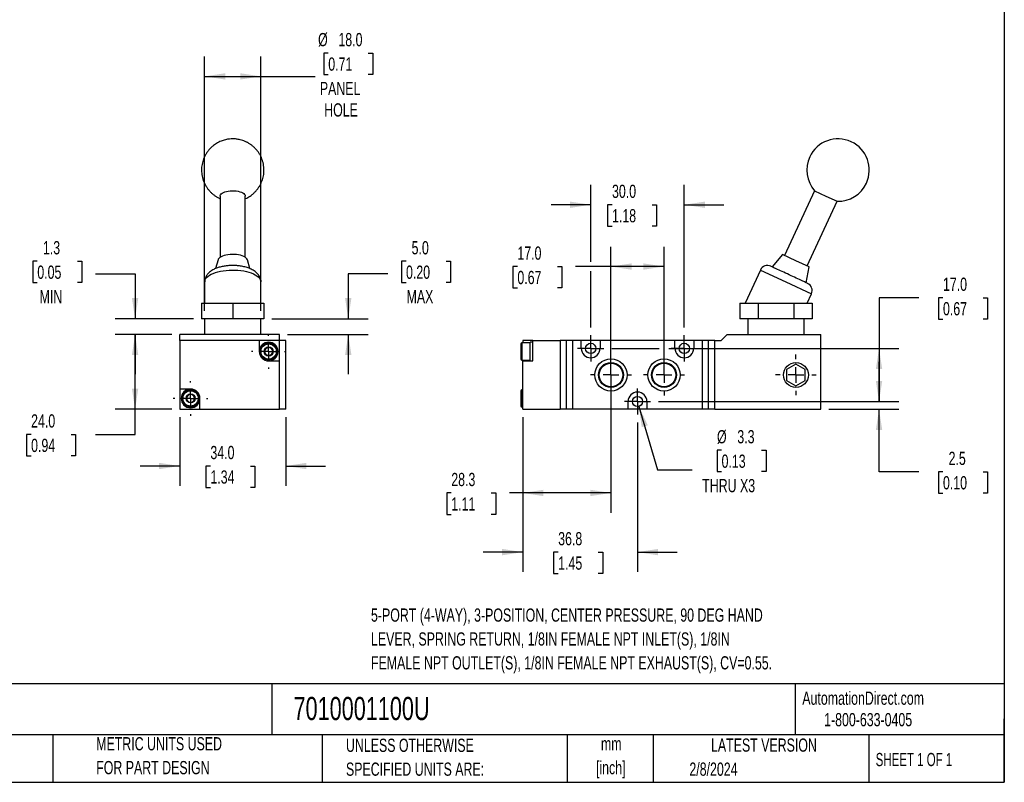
# Model space of a CAD drawing. Header units: millimetres. Extents: x 13 to 546, y 13 to 419.
# Tile 2 of 3: x 231 to 546, y 13 to 257. Entities that reach past the tile are written whole.
import ezdxf

# ---------------------------------------------------------------- set-up
doc = ezdxf.new("R2010")
doc.units = ezdxf.units.MM
doc.header["$LTSCALE"] = 2
doc.linetypes.add('CENTERX2', pattern=[20.32, 12.7, -2.54, 2.54, -2.54])
doc.layers.add('CENTER', color=40, linetype='CENTERX2')
doc.layers.add('DIMENSIONS', color=140, linetype='Continuous', lineweight=25)
doc.layers.add('TEXT', color=140, linetype='Continuous', lineweight=25)
doc.styles.add('SLDTEXTSTYLE0', font='TXT', dxfattribs={"width": 0.7})
doc.styles.add('SLDTEXTSTYLE1', font='TXT', dxfattribs={"width": 0.65})
doc.dimstyles.new('SLDDIMSTYLE1', dxfattribs={"dimtxt": 4.316016, "dimasz": 6.604, "dimexe": 0, "dimexo": 0.0625, "dimgap": 1.079004, "dimtad": 0, "dimtih": 1, "dimtoh": 1, "dimrnd": 1e-09, "dimzin": 4, "dimdsep": 46, "dimtxsty": 'SLDTEXTSTYLE0', "dimsah": 1, "dimcen": 0.09, "dimadec": 0, "dimazin": 1, "dimtfac": 1, "dimtofl": 0, "dimtmove": 0, "dimatfit": 3, "dimfxl": 0, "dimfrac": 2, "dimtolj": 1, "dimtzin": 12, "dimarcsym": 0})
doc.dimstyles.new('SLDDIMSTYLE2', dxfattribs={"dimtxt": 4.316016, "dimasz": 6.604, "dimexe": 0, "dimexo": 0.0625, "dimgap": 1.079004, "dimtad": 0, "dimtih": 1, "dimtoh": 1, "dimrnd": 1e-09, "dimzin": 4, "dimdsep": 46, "dimtxsty": 'SLDTEXTSTYLE0', "dimsah": 1, "dimcen": 0.09, "dimadec": 0, "dimazin": 1, "dimtfac": 1, "dimtmove": 0, "dimatfit": 0, "dimfxl": 0, "dimfrac": 2, "dimtolj": 1, "dimtzin": 12, "dimarcsym": 0})
doc.dimstyles.new('SLDDIMSTYLE3', dxfattribs={"dimtxt": 4.316016, "dimasz": 6.604, "dimexe": 0, "dimexo": 0.0625, "dimgap": 1.079004, "dimtad": 0, "dimtih": 1, "dimtoh": 1, "dimrnd": 1e-09, "dimzin": 12, "dimdsep": 46, "dimtxsty": 'SLDTEXTSTYLE0', "dimsah": 1, "dimcen": 0.09, "dimadec": 0, "dimazin": 3, "dimtfac": 1, "dimtmove": 0, "dimatfit": 0, "dimfxl": 0, "dimfrac": 2, "dimtolj": 1, "dimtzin": 12, "dimarcsym": 0})
doc.dimstyles.new('SLDDIMSTYLE5', dxfattribs={"dimtxt": 4.316016, "dimasz": 6.604, "dimexe": 0, "dimexo": 0.0625, "dimgap": 1.079004, "dimtad": 0, "dimtih": 1, "dimtoh": 1, "dimrnd": 1e-09, "dimzin": 12, "dimdsep": 46, "dimtxsty": 'SLDTEXTSTYLE0', "dimsah": 1, "dimcen": 0.09, "dimadec": 0, "dimazin": 3, "dimtfac": 1, "dimtofl": 0, "dimtmove": 0, "dimatfit": 3, "dimfxl": 0, "dimfrac": 2, "dimtolj": 1, "dimtzin": 12, "dimarcsym": 0})
doc.dimstyles.new('SLDDIMSTYLE6', dxfattribs={"dimtxt": 4.316016, "dimasz": 6.604, "dimexe": 0, "dimexo": 0.0625, "dimgap": 1.079004, "dimtad": 0, "dimtih": 1, "dimtoh": 1, "dimrnd": 1e-09, "dimzin": 12, "dimdsep": 46, "dimtxsty": 'SLDTEXTSTYLE0', "dimsah": 1, "dimcen": 0, "dimadec": 0, "dimazin": 3, "dimtfac": 1, "dimtofl": 0, "dimtmove": 0, "dimatfit": 3, "dimfxl": 0, "dimfrac": 2, "dimtolj": 1, "dimtzin": 12, "dimarcsym": 0})

# ---------------------------------------------------------------- blocks, each defined once
blk = doc.blocks.new('_D_8')
at = {"layer": 'DIMENSIONS'}
for p, q in [((281.95, 129.58), (281.95, 107.62)), ((315.95, 129.58), (315.95, 107.62)), ((281.95, 113.97), (269.25, 113.97)), ((291.79, 113.97), (290.34, 113.97)), ((290.34, 113.97), (290.34, 107.11)), ((304.62, 113.97), (306.07, 113.97)), ((306.07, 113.97), (306.07, 107.11)), ((315.95, 113.97), (328.65, 113.97)), ((290.34, 107.11), (291.79, 107.11)), ((306.07, 107.11), (304.62, 107.11))]:
    blk.add_line(p, q, dxfattribs=at)
for points in [[(281.95, 113.97), (275.34, 114.99), (275.34, 112.96)], [(315.95, 113.97), (322.55, 112.96), (322.55, 114.99)]]:
    blk.add_solid(points, dxfattribs=at)
at = {"layer": 'DIMENSIONS', "char_height": 4.233, "attachment_point": 1, "style": 'SLDTEXTSTYLE0'}
for s, insert in [('34.0', (291.79, 120.4)), ('1.34', (291.79, 112.57))]:
    blk.add_mtext(s, dxfattribs=dict(at, insert=insert))
blk = doc.blocks.new('_D_9')
at = {"layer": 'DIMENSIONS'}
for p, q in [((279.41, 156.12), (261.32, 156.12)), ((267.67, 132.12), (267.67, 156.12)), ((279.41, 132.12), (261.32, 132.12)), ((267.67, 124.09), (267.67, 132.12)), ((234.36, 124.09), (232.91, 124.09)), ((232.91, 124.09), (232.91, 117.23)), ((247.19, 124.09), (248.63, 124.09)), ((248.63, 124.09), (248.63, 117.23)), ((254.97, 124.09), (267.67, 124.09)), ((232.91, 117.23), (234.36, 117.23)), ((248.63, 117.23), (247.19, 117.23))]:
    blk.add_line(p, q, dxfattribs=at)
for points in [[(267.67, 156.12), (266.65, 149.52), (268.68, 149.52)], [(267.67, 132.12), (268.68, 138.72), (266.65, 138.72)]]:
    blk.add_solid(points, dxfattribs=at)
at = {"layer": 'DIMENSIONS', "char_height": 4.233, "attachment_point": 1, "style": 'SLDTEXTSTYLE0'}
for s, insert in [('24.0', (234.36, 130.52)), ('0.94', (234.36, 122.69))]:
    blk.add_mtext(s, dxfattribs=dict(at, insert=insert))
blk = doc.blocks.new('_D_10')
at = {"layer": 'DIMENSIONS'}
for p, q in [((329.54, 246.18), (328.09, 246.18)), ((328.09, 246.18), (328.09, 239.32)), ((342.36, 246.18), (343.81, 246.18)), ((343.81, 246.18), (343.81, 239.32)), ((289.95, 163.66), (289.95, 245.07)), ((307.95, 163.66), (307.95, 245.07)), ((289.95, 238.72), (307.95, 238.72)), ((307.95, 238.72), (325.31, 238.72)), ((328.09, 239.32), (329.54, 239.32)), ((343.81, 239.32), (342.36, 239.32))]:
    blk.add_line(p, q, dxfattribs=at)
for points in [[(289.95, 238.72), (296.55, 237.7), (296.55, 239.73)], [(307.95, 238.72), (301.34, 239.73), (301.34, 237.7)]]:
    blk.add_solid(points, dxfattribs=at)
at = {"layer": 'DIMENSIONS', "char_height": 4.233, "attachment_point": 1, "style": 'SLDTEXTSTYLE0'}
for s, insert in [('%%c', (326.28, 252.61)), ('18.0', (332.79, 252.61)), ('0.71', (329.54, 244.78)), ('PANEL', (326.85, 236.96)), ('HOLE', (328.25, 230.1))]:
    blk.add_mtext(s, dxfattribs=dict(at, insert=insert))
blk = doc.blocks.new('_D_11')
at = {"layer": 'DIMENSIONS'}
for p, q in [((354.45, 179.54), (353, 179.54)), ((353, 179.54), (353, 172.68)), ((367.27, 179.54), (368.72, 179.54)), ((368.72, 179.54), (368.72, 172.68)), ((348.65, 175.51), (335.95, 175.51)), ((335.95, 175.51), (335.95, 161.12)), ((353, 172.68), (354.45, 172.68)), ((368.72, 172.68), (367.27, 172.68)), ((311.49, 161.12), (342.3, 161.12)), ((316.49, 156.12), (342.3, 156.12)), ((335.95, 156.12), (335.95, 143.42))]:
    blk.add_line(p, q, dxfattribs=at)
for points in [[(335.95, 161.12), (336.96, 167.72), (334.93, 167.72)], [(335.95, 156.12), (334.93, 149.52), (336.96, 149.52)]]:
    blk.add_solid(points, dxfattribs=at)
at = {"layer": 'DIMENSIONS', "char_height": 4.233, "attachment_point": 1, "style": 'SLDTEXTSTYLE0'}
for s, insert in [('5.0', (356.24, 185.97)), ('0.20', (354.45, 178.14)), ('MAX', (354.62, 170.32))]:
    blk.add_mtext(s, dxfattribs=dict(at, insert=insert))
blk = doc.blocks.new('_D_12')
at = {"layer": 'DIMENSIONS'}
for p, q in [((236.34, 179.54), (234.89, 179.54)), ((234.89, 179.54), (234.89, 172.68)), ((249.17, 179.54), (250.62, 179.54)), ((250.62, 179.54), (250.62, 172.68)), ((254.97, 175.51), (267.67, 175.51)), ((267.67, 175.51), (267.67, 161.12)), ((234.89, 172.68), (236.34, 172.68)), ((250.62, 172.68), (249.17, 172.68)), ((286.41, 161.12), (261.32, 161.12)), ((279.41, 156.12), (261.32, 156.12)), ((267.67, 156.12), (267.67, 143.42))]:
    blk.add_line(p, q, dxfattribs=at)
for points in [[(267.67, 161.12), (268.68, 167.72), (266.65, 167.72)], [(267.67, 156.12), (266.65, 149.52), (268.68, 149.52)]]:
    blk.add_solid(points, dxfattribs=at)
at = {"layer": 'DIMENSIONS', "char_height": 4.233, "attachment_point": 1, "style": 'SLDTEXTSTYLE0'}
for s, insert in [('1.3', (238.14, 185.97)), ('0.05', (236.34, 178.14)), ('MIN', (237.07, 170.32))]:
    blk.add_mtext(s, dxfattribs=dict(at, insert=insert))
blk = doc.blocks.new('SW_CENTERMARKSYMBOL_7')
at = {"layer": 'CENTER', "color": 0}
for p, q in [((0, 5.08), (0, 5.54)), ((-5.08, 0), (-5.54, 0)), ((0, 0), (-2.54, 0)), ((0, 0), (0, 2.54)), ((0, 0), (0, -2.54)), ((0, 0), (2.54, 0)), ((5.08, 0), (5.54, 0)), ((0, -5.08), (0, -5.54))]:
    blk.add_line(p, q, dxfattribs=at)
blk = doc.blocks.new('SW_CENTERMARKSYMBOL_8')
at = {"layer": 'CENTER', "color": 0}
for p, q in [((0, 5.08), (0, 5.54)), ((-5.08, 0), (-5.54, 0)), ((0, 0), (-2.54, 0)), ((0, 0), (0, 2.54)), ((0, 0), (0, -2.54)), ((0, 0), (2.54, 0)), ((5.08, 0), (5.54, 0)), ((0, -5.08), (0, -5.54))]:
    blk.add_line(p, q, dxfattribs=at)
blk = doc.blocks.new('_D_13')
at = {"layer": 'DIMENSIONS'}
for p, q in [((420.1, 140.58), (420.1, 98.99)), ((391.85, 129.58), (391.85, 98.99)), ((368.95, 105.34), (367.51, 105.34)), ((367.51, 105.34), (367.51, 98.48)), ((381.78, 105.34), (383.23, 105.34)), ((383.23, 105.34), (383.23, 98.48)), ((391.85, 105.34), (387.63, 105.34)), ((420.1, 105.34), (391.85, 105.34)), ((367.51, 98.48), (368.95, 98.48)), ((383.23, 98.48), (381.78, 98.48))]:
    blk.add_line(p, q, dxfattribs=at)
for points in [[(391.85, 105.34), (398.46, 104.33), (398.46, 106.36)], [(420.1, 105.34), (413.5, 106.36), (413.5, 104.33)]]:
    blk.add_solid(points, dxfattribs=at)
at = {"layer": 'DIMENSIONS', "char_height": 4.233, "attachment_point": 1, "style": 'SLDTEXTSTYLE0'}
for s, insert in [('28.3', (368.95, 111.77)), ('1.11', (368.95, 103.94))]:
    blk.add_mtext(s, dxfattribs=dict(at, insert=insert))
blk = doc.blocks.new('_D_14')
at = {"layer": 'DIMENSIONS'}
for p, q in [((420.1, 145.66), (420.1, 184.19)), ((437.1, 145.66), (437.1, 184.19)), ((390.12, 177.84), (388.67, 177.84)), ((388.67, 177.84), (388.67, 170.98)), ((402.95, 177.84), (404.4, 177.84)), ((404.4, 177.84), (404.4, 170.98)), ((420.1, 177.84), (408.79, 177.84)), ((437.1, 177.84), (420.1, 177.84)), ((388.67, 170.98), (390.12, 170.98)), ((404.4, 170.98), (402.95, 170.98))]:
    blk.add_line(p, q, dxfattribs=at)
for points in [[(420.1, 177.84), (426.71, 176.82), (426.71, 178.85)], [(437.1, 177.84), (430.5, 178.85), (430.5, 176.82)]]:
    blk.add_solid(points, dxfattribs=at)
at = {"layer": 'DIMENSIONS', "char_height": 4.233, "attachment_point": 1, "style": 'SLDTEXTSTYLE0'}
for s, insert in [('17.0', (390.12, 184.26)), ('0.67', (390.12, 176.44))]:
    blk.add_mtext(s, dxfattribs=dict(at, insert=insert))
blk = doc.blocks.new('_D_15')
at = {"layer": 'DIMENSIONS'}
for p, q in [((391.85, 129.58), (391.85, 80.05)), ((428.6, 127.89), (428.6, 80.05)), ((391.85, 86.4), (379.15, 86.4)), ((403.19, 86.4), (401.74, 86.4)), ((401.74, 86.4), (401.74, 79.54)), ((416.01, 86.4), (417.46, 86.4)), ((417.46, 86.4), (417.46, 79.54)), ((428.6, 86.4), (441.3, 86.4)), ((401.74, 79.54), (403.19, 79.54)), ((417.46, 79.54), (416.01, 79.54))]:
    blk.add_line(p, q, dxfattribs=at)
for points in [[(391.85, 86.4), (385.25, 87.42), (385.25, 85.38)], [(428.6, 86.4), (435.21, 85.38), (435.21, 87.42)]]:
    blk.add_solid(points, dxfattribs=at)
at = {"layer": 'DIMENSIONS', "char_height": 4.233, "attachment_point": 1, "style": 'SLDTEXTSTYLE0'}
for s, insert in [('36.8', (403.19, 92.82)), ('1.45', (403.19, 85))]:
    blk.add_mtext(s, dxfattribs=dict(at, insert=insert))
blk = doc.blocks.new('_D_16')
at = {"layer": 'DIMENSIONS'}
for p, q in [((413.6, 179.36), (413.6, 203.97)), ((443.6, 158.35), (443.6, 203.97)), ((413.6, 197.62), (400.9, 197.62)), ((420.44, 197.62), (418.99, 197.62)), ((418.99, 197.62), (418.99, 190.76)), ((433.27, 197.62), (434.71, 197.62)), ((434.71, 197.62), (434.71, 190.76)), ((443.6, 197.62), (456.3, 197.62)), ((418.99, 190.76), (420.44, 190.76)), ((434.71, 190.76), (433.27, 190.76)), ((413.6, 158.35), (413.6, 176.31))]:
    blk.add_line(p, q, dxfattribs=at)
for points in [[(413.6, 197.62), (407, 198.63), (407, 196.6)], [(443.6, 197.62), (450.21, 196.6), (450.21, 198.63)]]:
    blk.add_solid(points, dxfattribs=at)
at = {"layer": 'DIMENSIONS', "char_height": 4.233, "attachment_point": 1, "style": 'SLDTEXTSTYLE0'}
for s, insert in [('30.0', (420.44, 204.04)), ('1.18', (420.44, 196.22))]:
    blk.add_mtext(s, dxfattribs=dict(at, insert=insert))
blk = doc.blocks.new('_D_17')
at = {"layer": 'DIMENSIONS'}
for p, q in [((518.67, 167.85), (505.97, 167.85)), ((505.97, 167.85), (505.97, 151.62)), ((526.45, 167.85), (525, 167.85)), ((525, 167.85), (525, 161)), ((539.28, 167.85), (540.73, 167.85)), ((540.73, 167.85), (540.73, 161)), ((525, 161), (526.45, 161)), ((540.73, 161), (539.28, 161)), ((420.33, 151.62), (435.58, 151.62)), ((438.63, 151.62), (512.32, 151.62)), ((505.97, 151.62), (505.97, 134.62)), ((435.33, 134.62), (512.32, 134.62))]:
    blk.add_line(p, q, dxfattribs=at)
for points in [[(505.97, 151.62), (504.95, 145.02), (506.99, 145.02)], [(505.97, 134.62), (506.99, 141.22), (504.95, 141.22)]]:
    blk.add_solid(points, dxfattribs=at)
at = {"layer": 'DIMENSIONS', "char_height": 4.233, "attachment_point": 1, "style": 'SLDTEXTSTYLE0'}
for s, insert in [('17.0', (526.45, 174.28)), ('0.67', (526.45, 166.45))]:
    blk.add_mtext(s, dxfattribs=dict(at, insert=insert))
blk = doc.blocks.new('_D_18')
at = {"layer": 'DIMENSIONS'}
for p, q in [((505.97, 134.62), (505.97, 147.32)), ((435.33, 134.62), (512.32, 134.62)), ((489.89, 132.12), (512.32, 132.12)), ((505.97, 112.12), (505.97, 132.12)), ((518.67, 112.12), (505.97, 112.12)), ((526.45, 112.12), (525, 112.12)), ((525, 112.12), (525, 105.26)), ((539.28, 112.12), (540.73, 112.12)), ((540.73, 112.12), (540.73, 105.26)), ((525, 105.26), (526.45, 105.26)), ((540.73, 105.26), (539.28, 105.26))]:
    blk.add_line(p, q, dxfattribs=at)
for points in [[(505.97, 134.62), (506.99, 141.22), (504.95, 141.22)], [(505.97, 132.12), (504.95, 125.52), (506.99, 125.52)]]:
    blk.add_solid(points, dxfattribs=at)
at = {"layer": 'DIMENSIONS', "char_height": 4.233, "attachment_point": 1, "style": 'SLDTEXTSTYLE0'}
for s, insert in [('2.5', (528.25, 118.54)), ('0.10', (526.45, 110.72))]:
    blk.add_mtext(s, dxfattribs=dict(at, insert=insert))
blk = doc.blocks.new('_D_19')
at = {"layer": 'DIMENSIONS'}
for p, q in [((429.07, 133.04), (435.05, 112.77)), ((455.53, 119.03), (454.08, 119.03)), ((454.08, 119.03), (454.08, 112.17)), ((468.36, 119.03), (469.8, 119.03)), ((469.8, 119.03), (469.8, 112.17)), ((435.05, 112.77), (446.16, 112.77)), ((454.08, 112.17), (455.53, 112.17)), ((469.8, 112.17), (468.36, 112.17))]:
    blk.add_line(p, q, dxfattribs=at)
blk.add_solid([(429.07, 133.04), (429.96, 126.42), (431.91, 126.99)], dxfattribs=at)
at = {"layer": 'DIMENSIONS', "char_height": 4.233, "attachment_point": 1, "style": 'SLDTEXTSTYLE0'}
for s, insert in [('%%c', (454.07, 125.46)), ('3.3', (460.58, 125.46)), ('0.13', (455.53, 117.63)), ('THRU X3', (449.33, 109.81))]:
    blk.add_mtext(s, dxfattribs=dict(at, insert=insert))
blk = doc.blocks.new('SW_CENTERMARKSYMBOL_9')
at = {"layer": 'CENTER', "color": 0}
for p, q in [((0, 5.08), (0, 6.54)), ((-5.08, 0), (-6.54, 0)), ((0, 0), (-2.54, 0)), ((0, 0), (0, 2.54)), ((0, 0), (0, -2.54)), ((0, 0), (2.54, 0)), ((5.08, 0), (6.54, 0)), ((0, -5.08), (0, -6.54))]:
    blk.add_line(p, q, dxfattribs=at)
blk = doc.blocks.new('SW_CENTERMARKSYMBOL_10')
at = {"layer": 'CENTER', "color": 0}
for p, q in [((0, 5.08), (0, 6.54)), ((-5.08, 0), (-6.54, 0)), ((0, 0), (-2.54, 0)), ((0, 0), (0, 2.54)), ((0, 0), (0, -2.54)), ((0, 0), (2.54, 0)), ((5.08, 0), (6.54, 0)), ((0, -5.08), (0, -6.54))]:
    blk.add_line(p, q, dxfattribs=at)
blk = doc.blocks.new('SW_CENTERMARKSYMBOL_11')
at = {"layer": 'CENTER', "color": 0}
for p, q in [((0, 2.54), (0, 4.19)), ((-2.54, 0), (-4.19, 0)), ((0, 0), (-2.54, 0)), ((0, 0), (0, 2.54)), ((0, 0), (0, -2.54)), ((0, 0), (2.54, 0)), ((2.54, 0), (4.19, 0)), ((0, -2.54), (0, -4.19))]:
    blk.add_line(p, q, dxfattribs=at)
blk = doc.blocks.new('SW_CENTERMARKSYMBOL_12')
at = {"layer": 'CENTER', "color": 0}
for p, q in [((0, 2.54), (0, 4.19)), ((-2.54, 0), (-4.19, 0)), ((0, 0), (-2.54, 0)), ((0, 0), (0, 2.54)), ((0, 0), (0, -2.54)), ((0, 0), (2.54, 0)), ((2.54, 0), (4.19, 0)), ((0, -2.54), (0, -4.19))]:
    blk.add_line(p, q, dxfattribs=at)
blk = doc.blocks.new('SW_CENTERMARKSYMBOL_13')
at = {"layer": 'CENTER', "color": 0}
for p, q in [((0, 2.54), (0, 4.19)), ((-2.54, 0), (-4.19, 0)), ((0, 0), (-2.54, 0)), ((0, 0), (0, 2.54)), ((0, 0), (0, -2.54)), ((0, 0), (2.54, 0)), ((2.54, 0), (4.19, 0)), ((0, -2.54), (0, -4.19))]:
    blk.add_line(p, q, dxfattribs=at)
blk = doc.blocks.new('SW_CENTERMARKSYMBOL_14')
at = {"layer": 'CENTER', "color": 0}
for p, q in [((0, 5.08), (0, 6.515)), ((-5.08, 0), (-6.515, 0)), ((0, 0), (-2.54, 0)), ((0, 0), (0, 2.54)), ((0, 0), (0, -2.54)), ((0, 0), (2.54, 0)), ((5.08, 0), (6.515, 0)), ((0, -5.08), (0, -6.515))]:
    blk.add_line(p, q, dxfattribs=at)

msp = doc.modelspace()

# ---------------------------------------------------------------- linework, layer by layer
for p, q in [((485.345759, 202.101206), (475.695335, 181.405805)), ((485.345759, 202.101206), (488.97099, 200.410733)), ((294.948311, 200.410733), (294.948311, 180.8006)), ((302.948311, 180.8006), (302.948311, 200.410733)), ((482.945797, 178.024859), (492.596221, 198.72026)), ((488.97099, 200.410733), (492.596221, 198.72026)), ((294.227187, 179.948889), (293.465144, 177.197647)), ((304.432412, 177.194277), (303.669436, 179.948889)), ((475.012559, 181.724189), (471.769628, 177.719503)), ((479.320566, 179.715332), (475.012559, 181.724189)), ((467.994159, 176.721588), (463.050891, 166.120715)), ((467.994159, 176.721588), (476.150929, 172.918023)), ((483.628573, 177.706475), (479.320566, 179.715332)), ((482.645321, 172.648083), (483.628573, 177.706475)), ((289.948311, 172.918023), (289.948311, 166.120715)), ((307.948311, 166.120715), (307.948311, 172.918023)), ((476.150929, 172.918023), (484.307699, 169.114459)), ((482.911693, 166.120715), (484.307699, 169.114459)), ((288.948311, 166.120715), (288.948311, 161.120715)), ((288.948311, 166.120715), (298.948311, 166.120715)), ((298.948311, 166.120715), (308.948311, 166.120715)), ((298.948311, 166.120715), (298.948311, 161.120715)), ((308.948311, 166.120715), (308.948311, 161.120715)), ((461.434287, 166.120715), (461.434287, 161.120715)), ((461.434287, 166.120715), (467.207789, 166.120715)), ((467.207789, 166.120715), (467.207789, 161.120715)), ((467.207789, 166.120715), (478.754795, 166.120715)), ((478.754795, 166.120715), (484.528297, 166.120715)), ((478.754795, 161.120715), (478.754795, 166.120715)), ((484.528297, 166.120715), (484.528297, 161.120715)), ((298.948311, 161.120715), (288.948311, 161.120715)), ((289.948311, 161.120715), (289.948311, 156.120715)), ((308.948311, 161.120715), (298.948311, 161.120715)), ((307.948311, 156.120715), (307.948311, 161.120715)), ((467.207789, 161.120715), (461.434287, 161.120715)), ((463.981292, 161.120715), (463.981292, 156.120715)), ((478.754795, 161.120715), (467.207789, 161.120715)), ((484.528297, 161.120715), (478.754795, 161.120715)), ((481.981292, 156.120715), (481.981292, 161.120715)), ((313.948311, 156.120715), (281.948311, 156.120715)), ((281.948311, 154.120715), (281.948311, 156.120715)), ((313.948311, 154.120715), (313.948311, 156.120715)), ((455.351292, 154.120715), (457.351292, 156.120715)), ((457.351292, 156.120715), (487.351292, 156.120715)), ((487.351292, 132.120715), (487.351292, 156.120715)), ((281.948311, 154.120715), (281.948311, 138.620715)), ((307.448311, 154.120715), (281.948311, 154.120715)), ((307.448311, 154.120715), (307.448311, 150.620715)), ((313.948311, 154.120715), (307.448311, 154.120715)), ((313.948311, 147.620715), (313.948311, 154.120715)), ((315.948311, 154.120715), (313.948311, 154.120715)), ((315.948311, 132.120715), (315.948311, 154.120715)), ((394.251292, 153.370715), (391.551292, 153.370715)), ((391.551292, 153.370715), (391.551292, 147.870715)), ((395.051292, 154.120715), (391.851292, 154.120715)), ((391.851292, 154.120715), (391.851292, 153.370715)), ((395.051292, 153.620715), (394.251292, 153.620715)), ((394.251292, 150.620715), (394.251292, 153.620715)), ((395.051292, 147.620715), (395.051292, 154.120715)), ((395.051292, 154.120715), (403.851292, 154.120715)), ((403.851292, 154.120715), (403.851292, 132.120715)), ((405.851292, 154.120715), (403.851292, 154.120715)), ((405.851292, 132.120715), (405.851292, 154.120715)), ((407.851292, 154.120715), (405.851292, 154.120715)), ((407.851292, 132.120715), (407.851292, 154.120715)), ((410.601292, 154.120715), (407.851292, 154.120715)), ((410.601292, 151.620715), (410.601292, 154.120715)), ((416.601292, 154.120715), (410.601292, 154.120715)), ((416.601292, 154.120715), (416.601292, 151.620715)), ((440.601292, 154.120715), (416.601292, 154.120715)), ((440.601292, 151.620715), (440.601292, 154.120715)), ((446.601292, 154.120715), (440.601292, 154.120715)), ((446.601292, 154.120715), (446.601292, 151.620715)), ((449.351292, 154.120715), (446.601292, 154.120715)), ((449.351292, 154.120715), (449.351292, 132.120715)), ((451.351292, 154.120715), (449.351292, 154.120715)), ((451.351292, 132.120715), (451.351292, 154.120715)), ((453.351292, 154.120715), (451.351292, 154.120715)), ((453.351292, 132.120715), (453.351292, 154.120715)), ((453.351292, 154.120715), (455.351292, 154.120715)), ((394.251292, 147.620715), (394.251292, 150.620715)), ((310.448311, 147.620715), (313.948311, 147.620715)), ((313.948311, 132.120715), (313.948311, 147.620715)), ((391.551292, 147.870715), (394.251292, 147.870715)), ((391.851292, 147.870715), (391.851292, 147.620715)), ((391.851292, 147.620715), (395.051292, 147.620715)), ((391.851292, 132.120715), (391.851292, 147.620715)), ((479.351292, 146.584817), (476.351292, 144.852766)), ((482.351292, 144.852766), (479.351292, 146.584817)), ((476.351292, 144.852766), (476.351292, 141.388664)), ((482.351292, 141.388664), (482.351292, 144.852766)), ((476.351292, 141.388664), (479.351292, 139.656613)), ((479.351292, 139.656613), (482.351292, 141.388664)), ((285.448311, 138.620715), (281.948311, 138.620715)), ((281.948311, 138.620715), (281.948311, 132.120715)), ((391.851292, 138.370715), (391.551292, 138.370715)), ((391.551292, 138.370715), (391.551292, 132.870715)), ((288.448311, 132.120715), (288.448311, 135.620715)), ((391.551292, 132.870715), (391.851292, 132.870715)), ((425.601292, 132.120715), (425.601292, 134.620715)), ((431.601292, 134.620715), (431.601292, 132.120715)), ((281.948311, 132.120715), (288.448311, 132.120715)), ((288.448311, 132.120715), (313.948311, 132.120715)), ((315.948311, 132.120715), (313.948311, 132.120715)), ((391.851292, 132.120715), (403.851292, 132.120715)), ((405.851292, 132.120715), (403.851292, 132.120715)), ((407.851292, 132.120715), (405.851292, 132.120715)), ((425.601292, 132.120715), (407.851292, 132.120715)), ((431.601292, 132.120715), (425.601292, 132.120715)), ((449.351292, 132.120715), (431.601292, 132.120715)), ((451.351292, 132.120715), (449.351292, 132.120715)), ((453.351292, 132.120715), (451.351292, 132.120715)), ((453.351292, 132.120715), (487.351292, 132.120715))]:
    msp.add_line(p, q)
at = {"flags": 128}
for points in [[(294.948311, 200.410733), (294.961282, 200.54676), (295.064544, 200.81529), (295.268394, 201.073342), (295.567551, 201.314233), (295.954268, 201.531724), (296.41853, 201.720182), (296.948311, 201.874726), (297.529892, 201.991353), (298.148209, 202.067043), (298.787248, 202.099835), (299.430458, 202.088881), (300.061181, 202.034463), (300.663082, 201.937992), (301.22057, 201.801965), (301.719209, 201.629906), (302.146082, 201.426272), (302.490135, 201.196335), (302.742457, 200.946052), (302.896512, 200.681904), (302.948311, 200.410733), (302.948311, 200.410733)], [(303.669436, 179.948889), (303.651016, 180.007824), (303.500132, 180.294082), (303.252233, 180.568005), (302.912603, 180.823754), (302.488482, 181.05588), (301.988907, 181.259434), (301.424528, 181.430078), (300.807373, 181.564175), (300.150595, 181.658868), (299.468192, 181.712137), (298.774709, 181.722848), (298.084926, 181.690773), (297.413544, 181.616594), (296.774874, 181.501893), (296.182526, 181.349114), (295.649127, 181.161515), (295.186044, 180.943092), (294.803147, 180.698502), (294.508596, 180.432958), (294.308671, 180.152118), (294.227187, 179.948889)], [(289.948311, 172.918023), (289.961067, 173.120457), (290.062896, 173.523032), (290.2654, 173.918751), (290.566286, 174.303132), (290.962143, 174.671818), (291.448486, 175.020634), (292.019805, 175.345626), (292.669628, 175.643113), (293.39059, 175.909723), (294.174523, 176.142436), (295.012545, 176.338615), (295.895161, 176.496037), (296.812371, 176.61292), (297.753782, 176.687937), (298.708727, 176.72024), (299.666386, 176.709462), (300.61591, 176.655726), (301.546539, 176.55964), (302.447729, 176.422293), (303.309269, 176.245241), (304.121398, 176.030491), (304.874914, 175.780475), (305.561279, 175.498026), (306.172716, 175.186345), (306.702298, 174.848963), (307.144024, 174.489703), (307.49289, 174.112634), (307.744942, 173.722031), (307.897324, 173.322318), (307.948311, 172.918023)]]:
    msp.add_lwpolyline(points, dxfattribs=at)
for centre, radius in [((310.448311, 150.620715), 2.75), ((310.448311, 150.620715), 1.4637), ((413.601292, 151.620715), 1.65), ((443.601292, 151.620715), 1.65), ((420.101292, 143.120715), 5.15), ((437.101292, 143.120715), 5.15), ((420.101292, 143.120715), 4.001795), ((420.101292, 143.120715), 3.79197), ((437.101292, 143.120715), 4.001795), ((437.101292, 143.120715), 3.79197), ((479.351292, 143.120715), 3.975), ((285.448311, 135.620715), 2.75), ((285.448311, 135.620715), 1.4637), ((428.601292, 134.620715), 1.65)]:
    msp.add_circle(centre, radius)
for centre, radius, start, end in [((492.84435, 208.717181), 10, 335, 155), ((492.84435, 208.717181), 10, 155, 221.42182152), ((492.84435, 208.717181), 10, 268.57817848, 335), ((470.259928, 175.665042), 2.5, 65, 155), ((482.04193, 170.171005), 2.5, 335, 65), ((310.448311, 150.620715), 3, 0, 180), ((310.448311, 150.620715), 1.25, 90, 150), ((310.448311, 150.620715), 1.25, 30, 90), ((391.551292, 153.070715), 0.3, 90, 180), ((413.601292, 151.620715), 3, 180, 0), ((443.601292, 151.620715), 3, 180, 0), ((310.448311, 150.620715), 3, 180, 270), ((310.448311, 150.620715), 1.25, 150, 210), ((310.448311, 150.620715), 1.25, 210, 270), ((310.448311, 150.620715), 3, 270, 0), ((310.448311, 150.620715), 1.25, 270, 330), ((310.448311, 150.620715), 1.25, 330, 30), ((391.551292, 148.170715), 0.3, 180, 270), ((285.448311, 135.620715), 3, 90, 0), ((285.448311, 135.620715), 1.25, 150, 210), ((285.448311, 135.620715), 1.25, 90, 150), ((285.448311, 135.620715), 3, 0, 90), ((285.448311, 135.620715), 1.25, 30, 90), ((285.448311, 135.620715), 1.25, 330, 30), ((391.551292, 138.070715), 0.3, 90, 180), ((428.601292, 134.620715), 3, 0, 180), ((285.448311, 135.620715), 1.25, 210, 270), ((285.448311, 135.620715), 1.25, 270, 330), ((391.551292, 133.170715), 0.3, 180, 270)]:
    msp.add_arc(centre, radius, start, end)
for points, knots in [([(298.948311, 218.717181), (298.617229, 218.708226), (298.154169, 218.695701), (297.47651, 218.612605), (296.904678, 218.513982), (296.230216, 218.349416), (295.533101, 218.126039), (294.819345, 217.836269), (294.104959, 217.478556), (293.402039, 217.052047), (292.721505, 216.557318), (292.073211, 215.996075), (291.466168, 215.371068), (290.908629, 214.685997), (290.408133, 213.945423), (289.971505, 213.154688), (289.604843, 212.319829), (289.313503, 211.447486), (289.10208, 210.544821), (288.974405, 209.619422), (288.933536, 208.67922), (288.981778, 207.732404), (289.1207, 206.787337), (289.351187, 205.852484), (289.6735, 204.936332), (290.087375, 204.047353), (290.573734, 203.225116), (291.118127, 202.475852), (291.705507, 201.802839), (292.349337, 201.186301), (293.042909, 200.630024), (293.781116, 200.143474), (294.418064, 199.78563), (294.818114, 199.61712), (294.948311, 199.562278)], [0, 0, 0, 0, 0.0363792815, 0.050880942, 0.0750201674, 0.1001352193, 0.1271433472, 0.1554275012, 0.1847408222, 0.2148850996, 0.24571745, 0.2771303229, 0.3090410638, 0.3413850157, 0.3741110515, 0.4071786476, 0.440555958, 0.4742185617, 0.5081486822, 0.5423347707, 0.5767714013, 0.6114594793, 0.6464068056, 0.6816291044, 0.7171517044, 0.7530122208, 0.7892648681, 0.8220033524, 0.8547014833, 0.8873385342, 0.9198857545, 0.9522942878, 0.9844741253, 1, 1, 1, 1]), ([(302.948311, 199.556453), (302.987121, 199.571995), (303.273481, 199.686672), (303.790235, 199.959232), (304.494981, 200.381364), (305.175008, 200.877307), (305.823441, 201.438215), (306.430447, 202.063314), (306.987996, 202.74836), (307.488489, 203.488941), (307.925118, 204.279674), (308.291779, 205.114534), (308.58312, 205.986876), (308.794542, 206.889541), (308.922218, 207.81494), (308.963086, 208.755142), (308.914845, 209.701958), (308.775922, 210.647025), (308.545436, 211.581878), (308.223122, 212.49803), (307.809248, 213.38701), (307.322887, 214.209243), (306.778501, 214.958523), (306.191095, 215.631477), (305.54736, 216.248232), (304.853436, 216.803702), (304.116534, 217.293244), (303.345664, 217.712593), (302.553811, 218.057674), (301.766657, 218.323204), (301.045997, 218.503068), (300.409424, 218.615037), (299.729613, 218.697652), (299.246337, 218.709732), (298.948311, 218.717181)], [0, 0, 0, 0, 0.0045952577, 0.0339060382, 0.0640477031, 0.0948773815, 0.1262875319, 0.1581955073, 0.190536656, 0.2232598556, 0.2563245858, 0.2896990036, 0.3233586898, 0.3572858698, 0.3914689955, 0.4259026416, 0.4605877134, 0.4955320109, 0.5307512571, 0.5662707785, 0.6021281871, 0.6383776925, 0.6711133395, 0.7038086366, 0.736442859, 0.7689872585, 0.8013929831, 0.8335700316, 0.8653327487, 0.8962281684, 0.9247868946, 0.9468946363, 0.9672510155, 1, 1, 1, 1]), ([(298.948311, 178.165042), (298.654189, 178.161085), (298.239936, 178.155512), (297.631907, 178.118255), (297.115928, 178.073507), (296.511299, 177.998977), (295.890973, 177.898169), (295.259813, 177.767639), (294.630788, 177.606272), (294.012054, 177.412441), (293.410034, 177.184106), (292.830189, 176.918504), (292.278909, 176.612603), (291.765335, 176.264553), (291.300256, 175.874779), (290.893522, 175.446014), (290.552276, 174.981589), (290.280475, 174.484646), (290.085462, 173.958453), (289.967015, 173.432746), (289.957708, 173.082582), (289.953376, 172.919626)], [0, 0, 0, 0, 0.0669933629, 0.0943561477, 0.1396275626, 0.1864198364, 0.2364720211, 0.2885789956, 0.3423497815, 0.3975190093, 0.453955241, 0.511573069, 0.5702094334, 0.6292806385, 0.6876069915, 0.744225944, 0.7988171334, 0.851729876, 0.9036099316, 0.9551429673, 1, 1, 1, 1]), ([(307.943438, 172.919792), (307.945, 172.943972), (307.958919, 173.159421), (307.899319, 173.573385), (307.755314, 174.148666), (307.514516, 174.691896), (307.199332, 175.195653), (306.815442, 175.658129), (306.353858, 176.09077), (305.818506, 176.487365), (305.222114, 176.840366), (304.581774, 177.145814), (303.911976, 177.404597), (303.221003, 177.620349), (302.516778, 177.79606), (301.815535, 177.932888), (301.143521, 178.032083), (300.546584, 178.095968), (299.992258, 178.136865), (299.474572, 178.160689), (299.118016, 178.163638), (298.948311, 178.165042)], [0, 0, 0, 0, 0.0066817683, 0.0595353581, 0.1140493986, 0.1711358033, 0.2252356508, 0.2822949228, 0.3429458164, 0.4069028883, 0.4724337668, 0.5371278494, 0.6001697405, 0.6617007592, 0.7216416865, 0.7795016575, 0.8335463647, 0.8815969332, 0.918749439, 0.9613281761, 1, 1, 1, 1]), ([(477.207475, 175.183793), (475.645128, 175.912327), (474.146654, 176.611077), (471.937163, 177.64138), (471.316474, 177.930812), (471.316474, 177.930812)], [0, 0, 0, 0, 0.5, 0.5, 1, 1, 1, 1]), ([(483.098475, 172.436774), (483.098475, 172.436774), (482.477787, 172.726206), (480.268295, 173.756509), (478.769821, 174.455259), (477.207475, 175.183793)], [0, 0, 0, 0, 0.5, 0.5, 1, 1, 1, 1]), ([(310.448311, 148.170715), (309.09612, 148.170715), (307.998311, 149.268523), (307.998311, 151.972907), (309.09612, 153.070715), (310.448311, 153.070715)], [0, 0, 0, 0, 0.5, 0.5, 1, 1, 1, 1]), ([(309.726624, 151.870715), (309.608786, 151.666614), (309.489182, 151.459455), (309.243756, 151.034365), (309.122921, 150.825071), (309.004936, 150.620715)], [0, 0, 0, 0, 0.5, 0.5, 1, 1, 1, 1]), ([(311.169999, 151.870715), (310.934209, 151.870715), (310.694631, 151.870715), (310.201991, 151.870715), (309.962413, 151.870715), (309.726624, 151.870715)], [0, 0, 0, 0, 0.5, 0.5, 1, 1, 1, 1]), ([(310.448311, 153.070715), (311.800503, 153.070715), (312.898311, 151.972907), (312.898311, 149.268523), (311.800503, 148.170715), (310.448311, 148.170715)], [0, 0, 0, 0, 0.5, 0.5, 1, 1, 1, 1]), ([(311.891687, 150.620715), (311.773849, 150.824816), (311.654246, 151.031975), (311.40882, 151.457065), (311.287984, 151.666359), (311.169999, 151.870715)], [0, 0, 0, 0, 0.5, 0.5, 1, 1, 1, 1]), ([(391.251292, 153.070715), (391.251292, 153.070715), (391.251292, 151.972907), (391.251292, 149.268523), (391.251292, 148.170715), (391.251292, 148.170715)], [0, 0, 0, 0, 0.5, 0.5, 1, 1, 1, 1]), ([(309.004936, 150.620715), (309.122774, 150.416614), (309.242377, 150.209455), (309.487803, 149.784365), (309.608638, 149.575071), (309.726623, 149.370715)], [0, 0, 0, 0, 0.5, 0.5, 1, 1, 1, 1]), ([(309.726623, 149.370715), (309.962413, 149.370715), (310.201991, 149.370715), (310.694631, 149.370715), (310.934209, 149.370715), (311.169999, 149.370715)], [0, 0, 0, 0, 0.5, 0.5, 1, 1, 1, 1]), ([(311.169999, 149.370715), (311.287837, 149.574817), (311.40744, 149.781975), (311.652866, 150.207065), (311.773702, 150.416359), (311.891687, 150.620715)], [0, 0, 0, 0, 0.5, 0.5, 1, 1, 1, 1]), ([(285.448311, 133.170715), (284.09612, 133.170715), (282.998311, 134.268523), (282.998311, 136.972907), (284.09612, 138.070715), (285.448311, 138.070715)], [0, 0, 0, 0, 0.5, 0.5, 1, 1, 1, 1]), ([(284.726624, 136.870715), (284.608786, 136.666614), (284.489182, 136.459455), (284.243756, 136.034365), (284.122921, 135.825071), (284.004936, 135.620715)], [0, 0, 0, 0, 0.5, 0.5, 1, 1, 1, 1]), ([(286.169999, 136.870715), (285.934209, 136.870715), (285.694631, 136.870715), (285.201991, 136.870715), (284.962413, 136.870715), (284.726624, 136.870715)], [0, 0, 0, 0, 0.5, 0.5, 1, 1, 1, 1]), ([(285.448311, 138.070715), (286.800503, 138.070715), (287.898311, 136.972907), (287.898311, 134.268523), (286.800503, 133.170715), (285.448311, 133.170715)], [0, 0, 0, 0, 0.5, 0.5, 1, 1, 1, 1]), ([(286.891687, 135.620715), (286.773849, 135.824816), (286.654246, 136.031975), (286.40882, 136.457065), (286.287984, 136.666359), (286.169999, 136.870715)], [0, 0, 0, 0, 0.5, 0.5, 1, 1, 1, 1]), ([(391.251292, 138.070715), (391.251292, 138.070715), (391.251292, 136.972907), (391.251292, 134.268523), (391.251292, 133.170715), (391.251292, 133.170715)], [0, 0, 0, 0, 0.5, 0.5, 1, 1, 1, 1]), ([(284.004936, 135.620715), (284.122774, 135.416614), (284.242377, 135.209455), (284.487803, 134.784365), (284.608638, 134.575071), (284.726623, 134.370715)], [0, 0, 0, 0, 0.5, 0.5, 1, 1, 1, 1]), ([(284.726623, 134.370715), (284.962413, 134.370715), (285.201991, 134.370715), (285.694631, 134.370715), (285.934209, 134.370715), (286.169999, 134.370715)], [0, 0, 0, 0, 0.5, 0.5, 1, 1, 1, 1]), ([(286.169999, 134.370715), (286.287837, 134.574817), (286.40744, 134.781975), (286.652866, 135.207065), (286.773702, 135.416359), (286.891687, 135.620715)], [0, 0, 0, 0, 0.5, 0.5, 1, 1, 1, 1])]:
    msp.add_open_spline(points, degree=3, knots=knots)
at = {"layer": 'TEXT'}
for p, q in [((546.1, 419.1), (546.1, 12.7)), ((546.1, 44.252215), (12.7, 44.252215)), ((311.517791, 44.252215), (311.517791, 27.94)), ((479.150755, 44.252215), (479.150755, 27.94)), ((546.1, 12.7), (546.1, 33.02)), ((546.1, 27.94), (12.7, 27.94)), ((241.292955, 27.94), (241.292955, 12.7)), ((327.560355, 27.94), (327.560355, 12.7)), ((406.048609, 27.94), (406.048609, 12.7)), ((433.624195, 27.94), (433.624195, 12.7)), ((502.697498, 27.94), (502.697498, 12.7)), ((12.7, 12.7), (546.1, 12.7))]:
    msp.add_line(p, q, dxfattribs=at)

# ---------------------------------------------------------------- block references
at = {"layer": 'CENTER'}
for name, p in [('SW_CENTERMARKSYMBOL_7', (310.448311, 150.620715)), ('SW_CENTERMARKSYMBOL_12', (413.601292, 151.620715)), ('SW_CENTERMARKSYMBOL_11', (443.601292, 151.620715)), ('SW_CENTERMARKSYMBOL_10', (420.101292, 143.120715)), ('SW_CENTERMARKSYMBOL_9', (437.101292, 143.120715)), ('SW_CENTERMARKSYMBOL_14', (479.351292, 143.120715)), ('SW_CENTERMARKSYMBOL_8', (285.448311, 135.620715)), ('SW_CENTERMARKSYMBOL_13', (428.601292, 134.620715))]:
    msp.add_blockref(name, p, dxfattribs=at)

# ---------------------------------------------------------------- texts
at = {"layer": 'TEXT'}
for s, insert, char_height, attachment_point, style in [('5-PORT (4-WAY), 3-POSITION, CENTER PRESSURE, 90 DEG HAND', (343.228846, 68.357111), 4.23333333, 1, 'SLDTEXTSTYLE0'), ('LEVER, SPRING RETURN, 1/8IN FEMALE NPT INLET(S), 1/8IN', (343.228846, 60.712666), 4.23333333, 1, 'SLDTEXTSTYLE0'), ('FEMALE NPT OUTLET(S), 1/8IN FEMALE NPT EXHAUST(S), CV=0.55.', (343.228846, 53.068222), 4.23333333, 1, 'SLDTEXTSTYLE0'), ('AutomationDirect.com', (481.389918, 41.753063), 4.23333333, 1, 'SLDTEXTSTYLE0'), ('7010001100U', (318.415444, 40.037097), 7.40833333, 1, 'SLDTEXTSTYLE0'), ('1-800-633-0405', (488.38316, 34.874048), 4.23333333, 1, 'SLDTEXTSTYLE0'), ('METRIC UNITS USED', (255.208669, 27.165083), 4.23333333, 1, 'SLDTEXTSTYLE0'), ('UNLESS OTHERWISE', (335.215826, 26.667975), 4.23333333, 1, 'SLDTEXTSTYLE0'), ('mm', (420.197744, 27.148957), 4.2333333, 2, 'SLDTEXTSTYLE0'), ('LATEST VERSION', (469.104263, 26.727988), 4.23333333, 2, 'SLDTEXTSTYLE0'), ('SHEET 1 OF 1', (504.882571, 22.102981), 4.23333333, 1, 'SLDTEXTSTYLE1'), ('FOR PART DESIGN', (255.208669, 19.520638), 4.23333333, 1, 'SLDTEXTSTYLE0'), ('SPECIFIED UNITS ARE:', (335.215826, 19.023531), 4.23333333, 1, 'SLDTEXTSTYLE0'), ('[inch]', (420.030175, 19.504512), 4.2333333, 2, 'SLDTEXTSTYLE0'), ('2/8/2024', (445.225617, 19.026807), 4.2333333, 1, 'SLDTEXTSTYLE0')]:
    msp.add_mtext(s, dxfattribs=dict(at, insert=insert, char_height=char_height, attachment_point=attachment_point, style=style))

# ---------------------------------------------------------------- dimensions: what is measured, and where the dimension line sits
at = {"layer": 'DIMENSIONS'}
dim = msp.add_linear_dim(base=(307.948311, 238.717181), p1=(289.948311, 161.120715), p2=(307.948311, 161.120715), text='%%c<>\\PPANEL\\PHOLE', dimstyle='SLDDIMSTYLE1', dxfattribs=at)
dim.commit()
dim.dimension.update_dxf_attribs({"geometry": '_D_10', "text_midpoint": (335.948414, 238.717181), "dimtype": 160})
for base, p1, p2, dimstyle, picture, middle in [((443.601292, 197.61842), (413.601292, 155.810715), (443.601292, 155.810715), 'SLDDIMSTYLE2', '_D_16', (426.852409, 197.61842)), ((437.101292, 177.838401), (420.101292, 143.120715), (437.101292, 143.120715), 'SLDDIMSTYLE1', '_D_14', (396.533071, 177.838401)), ((420.101292, 105.343612), (391.851292, 132.120715), (420.101292, 143.120715), 'SLDDIMSTYLE5', '_D_13', (375.367273, 105.343612)), ((391.851292, 86.400007), (428.601292, 130.430715), (391.851292, 132.120715), 'SLDDIMSTYLE3', '_D_15', (409.598806, 86.400007))]:
    dim = msp.add_linear_dim(base=base, p1=p1, p2=p2, dimstyle=dimstyle, dxfattribs=at)
    dim.commit()
    dim.dimension.update_dxf_attribs({"geometry": picture, "text_midpoint": middle, "dimtype": 160})
for base, p1, p2, text, dimstyle, picture, middle in [((267.667255, 161.120715), (281.948311, 156.120715), (288.948311, 161.120715), '<>\\PMIN', 'SLDDIMSTYLE3', '_D_12', (267.667255, 175.506214)), ((335.948414, 161.120715), (313.948311, 156.120715), (308.948311, 161.120715), '<>\\PMAX', 'SLDDIMSTYLE2', '_D_11', (335.948414, 175.506214))]:
    dim = msp.add_linear_dim(base=base, p1=p1, p2=p2, angle=90, text=text, dimstyle=dimstyle, dxfattribs=at)
    dim.commit()
    dim.dimension.update_dxf_attribs({"geometry": picture, "text_midpoint": middle, "dimtype": 160})
for base, p1, p2, angle, dimstyle, picture, middle in [((505.969939, 134.620715), (417.791292, 151.620715), (432.791292, 134.620715), 90, 'SLDDIMSTYLE1', '_D_17', (505.969939, 167.85462)), ((267.667255, 156.120715), (281.948311, 132.120715), (281.948311, 156.120715), 90, 'SLDDIMSTYLE1', '_D_9', (267.667255, 124.09229)), ((505.969939, 134.620715), (487.351292, 132.120715), (432.791292, 134.620715), 90, 'SLDDIMSTYLE3', '_D_18', (505.969939, 112.120612)), ((315.948311, 113.973802), (281.948311, 132.120715), (315.948311, 132.120715), 0, 'SLDDIMSTYLE2', '_D_8', (298.206892, 113.973802))]:
    dim = msp.add_linear_dim(base=base, p1=p1, p2=p2, angle=angle, dimstyle=dimstyle, dxfattribs=at)
    dim.commit()
    dim.dimension.update_dxf_attribs({"geometry": picture, "text_midpoint": middle, "dimtype": 160})
dim = msp.add_diameter_dim_2p(p1=(428.134641, 136.203351), p2=(429.067943, 133.038079), text='<>\\PTHRU X3', dimstyle='SLDDIMSTYLE6', dxfattribs=at)
dim.commit()
dim.dimension.update_dxf_attribs({"geometry": '_D_19', "text_midpoint": (461.942491, 114.996882), "dimtype": 163})

doc.saveas('drawing.dxf')
